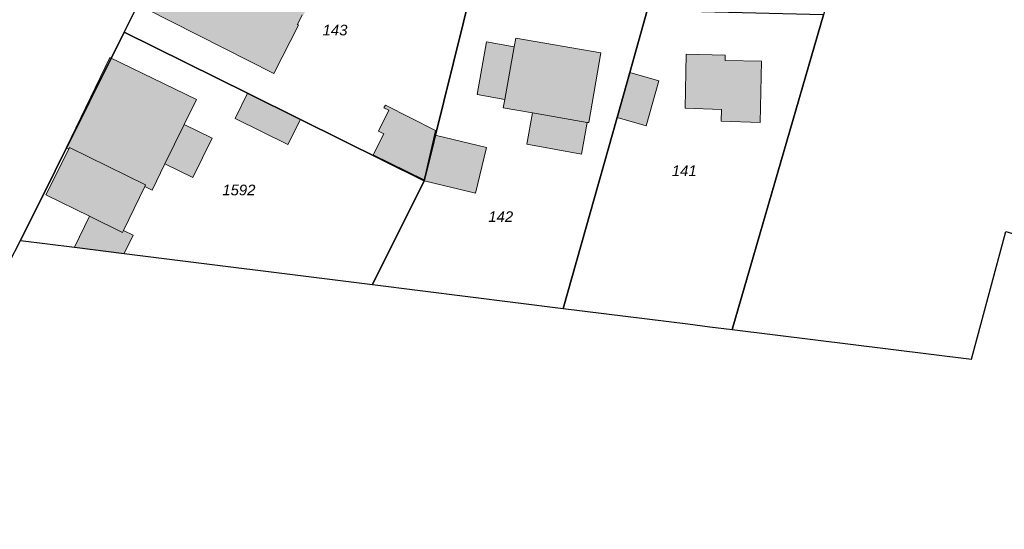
# Model space of a CAD drawing. Header units: metres. Extents: x 32338650 to 32340431, y 5701793 to 5703325.
# Tile 3 of 256: x 32338931 to 32339046, y 5702231 to 5702291. Entities that reach past the tile are written whole.
import ezdxf

# ---------------------------------------------------------------- set-up
doc = ezdxf.new("R2010")
doc.units = ezdxf.units.M
doc.header["$LTSCALE"] = 0.1
for name, color, linetype, lineweight, true_color in [('LPB-BE-Flurstück_Grenze', 7, 'Continuous', 70, 0x004c99), ('LPB-BE-Flurstück_Nummer', 7, 'Continuous', 70, 0x004c99), ('LPB-BE-Gebäude', 7, 'Continuous', 70, 0x004c99), ('LPB-BE-Straße', 7, 'Continuous', 70, 0x004c99)]:
    doc.layers.add(name, color=color, linetype=linetype, lineweight=lineweight, true_color=true_color)
doc.styles.add('Arial (italic)', font='ariali.ttf')

msp = doc.modelspace()

# ---------------------------------------------------------------- hatches: boundary and pattern name
at = {"layer": 'LPB-BE-Gebäude', "linetype": 'Continuous', "lineweight": 0, "true_color": 0xc7c8ca}
for points in [[(32338948.063, 5702299.18), (32338948.19, 5702299.125), (32338947.713, 5702298.214), (32338947.605, 5702298.268), (32338945.18, 5702293.503), (32338945.297, 5702293.438), (32338944.786, 5702292.438), (32338945.678, 5702291.991), (32338945.602, 5702291.834), (32338945.798, 5702291.736), (32338945.874, 5702291.893), (32338960.765, 5702284.348), (32338963.658, 5702290.024), (32338963.531, 5702290.089), (32338964.097, 5702291.207), (32338964.224, 5702291.142), (32338967.184, 5702296.965), (32338966.792, 5702297.161), (32338966.727, 5702297.034), (32338964.952, 5702297.927), (32338965.029, 5702298.094), (32338964.833, 5702298.193), (32338964.756, 5702298.036), (32338959.56, 5702300.651), (32338960.05, 5702301.622), (32338959.863, 5702302.21), (32338959.64, 5702302.139), (32338959.17, 5702303.609), (32338957.689, 5702303.12), (32338957.608, 5702303.333), (32338956.989, 5702303.138), (32338956.5, 5702302.188), (32338952.197, 5702304.366), (32338952.273, 5702304.513), (32338952.076, 5702304.611), (32338952, 5702304.464), (32338951.118, 5702304.91), (32338950.606, 5702303.89), (32338950.489, 5702303.955), (32338948.063, 5702299.18)], [(32338948.063, 5702299.18), (32338948.19, 5702299.125), (32338947.713, 5702298.214), (32338947.605, 5702298.268), (32338945.18, 5702293.503), (32338945.297, 5702293.438), (32338944.786, 5702292.438), (32338945.678, 5702291.991), (32338945.602, 5702291.834), (32338945.798, 5702291.736), (32338945.874, 5702291.893), (32338960.765, 5702284.348), (32338963.658, 5702290.024), (32338963.531, 5702290.089), (32338964.097, 5702291.207), (32338964.224, 5702291.142), (32338967.184, 5702296.965), (32338966.792, 5702297.161), (32338966.727, 5702297.034), (32338964.952, 5702297.927), (32338965.029, 5702298.094), (32338964.833, 5702298.193), (32338964.756, 5702298.036), (32338959.56, 5702300.651), (32338960.05, 5702301.622), (32338959.863, 5702302.21), (32338959.64, 5702302.139), (32338959.17, 5702303.609), (32338957.689, 5702303.12), (32338957.608, 5702303.333), (32338956.989, 5702303.138), (32338956.5, 5702302.188), (32338952.197, 5702304.366), (32338952.273, 5702304.513), (32338952.076, 5702304.611), (32338952, 5702304.464), (32338951.118, 5702304.91), (32338950.606, 5702303.89), (32338950.489, 5702303.955), (32338948.063, 5702299.18)], [(32338984.61, 5702281.867), (32338987.849, 5702281.304), (32338987.668, 5702280.311), (32338991.116, 5702279.719), (32338990.415, 5702276.034), (32338996.863, 5702274.889), (32338997.525, 5702278.605), (32338997.714, 5702278.577), (32338999.11, 5702286.766), (32338989.134, 5702288.497), (32338988.952, 5702287.474), (32338985.712, 5702288.037), (32338984.61, 5702281.867)], [(32338984.61, 5702281.867), (32338987.849, 5702281.304), (32338987.668, 5702280.311), (32338991.116, 5702279.719), (32338990.415, 5702276.034), (32338996.863, 5702274.889), (32338997.525, 5702278.605), (32338997.714, 5702278.577), (32338999.11, 5702286.766), (32338989.134, 5702288.497), (32338988.952, 5702287.474), (32338985.712, 5702288.037), (32338984.61, 5702281.867)], [(32338984.61, 5702281.867), (32338987.849, 5702281.304), (32338988.952, 5702287.474), (32338985.712, 5702288.037), (32338984.61, 5702281.867)], [(32338984.61, 5702281.867), (32338987.849, 5702281.304), (32338988.952, 5702287.474), (32338985.712, 5702288.037), (32338984.61, 5702281.867)], [(32338950.254, 5702278.362), (32338951.685, 5702281.287), (32338941.551, 5702286.225), (32338936.407, 5702275.635), (32338936.72, 5702275.482), (32338936.818, 5702275.669), (32338945.733, 5702271.271), (32338945.645, 5702271.084), (32338946.498, 5702270.669), (32338948.005, 5702273.75), (32338951.272, 5702272.156), (32338953.531, 5702276.767), (32338950.254, 5702278.362)], [(32338950.254, 5702278.362), (32338951.685, 5702281.287), (32338941.551, 5702286.225), (32338936.407, 5702275.635), (32338936.72, 5702275.482), (32338936.818, 5702275.669), (32338945.733, 5702271.271), (32338945.645, 5702271.084), (32338946.498, 5702270.669), (32338948.005, 5702273.75), (32338951.272, 5702272.156), (32338953.531, 5702276.767), (32338950.254, 5702278.362)], [(32339013.212, 5702278.741), (32339017.779, 5702278.604), (32339017.942, 5702285.773), (32339013.684, 5702285.878), (32339013.699, 5702286.498), (32339009.131, 5702286.615), (32339008.992, 5702280.286), (32339013.258, 5702280.11), (32339013.212, 5702278.741)], [(32339013.212, 5702278.741), (32339017.779, 5702278.604), (32339017.942, 5702285.773), (32339013.684, 5702285.878), (32339013.699, 5702286.498), (32339009.131, 5702286.615), (32339008.992, 5702280.286), (32339013.258, 5702280.11), (32339013.212, 5702278.741)], [(32339004.434, 5702278.201), (32339005.921, 5702283.494), (32339002.508, 5702284.455), (32339001.021, 5702279.162), (32339004.434, 5702278.201)], [(32339004.434, 5702278.201), (32339005.921, 5702283.494), (32339002.508, 5702284.455), (32339001.021, 5702279.162), (32339004.434, 5702278.201)], [(32338962.415, 5702275.993), (32338963.876, 5702278.935), (32338957.668, 5702282.012), (32338956.247, 5702279.078), (32338962.415, 5702275.993)], [(32338962.415, 5702275.993), (32338963.876, 5702278.935), (32338957.668, 5702282.012), (32338956.247, 5702279.078), (32338962.415, 5702275.993)], [(32338972.422, 5702274.792), (32338978.377, 5702271.865), (32338979.735, 5702277.664), (32338973.842, 5702280.638), (32338973.678, 5702280.305), (32338974.267, 5702280.02), (32338973.056, 5702277.558), (32338973.654, 5702277.253), (32338972.422, 5702274.792)], [(32338972.422, 5702274.792), (32338978.377, 5702271.865), (32338979.735, 5702277.664), (32338973.842, 5702280.638), (32338973.678, 5702280.305), (32338974.267, 5702280.02), (32338973.056, 5702277.558), (32338973.654, 5702277.253), (32338972.422, 5702274.792)], [(32338990.415, 5702276.034), (32338996.863, 5702274.889), (32338997.525, 5702278.605), (32338991.116, 5702279.719), (32338990.415, 5702276.034)], [(32338990.415, 5702276.034), (32338996.863, 5702274.889), (32338997.525, 5702278.605), (32338991.116, 5702279.719), (32338990.415, 5702276.034)], [(32338948.005, 5702273.75), (32338951.272, 5702272.156), (32338953.531, 5702276.767), (32338950.254, 5702278.362), (32338948.005, 5702273.75)], [(32338948.005, 5702273.75), (32338951.272, 5702272.156), (32338953.531, 5702276.767), (32338950.254, 5702278.362), (32338948.005, 5702273.75)], [(32338978.382, 5702271.744), (32338978.402, 5702271.744), (32338984.397, 5702270.306), (32338985.707, 5702275.657), (32338979.681, 5702277.096), (32338978.382, 5702271.744)], [(32338978.382, 5702271.744), (32338978.402, 5702271.744), (32338984.397, 5702270.306), (32338985.707, 5702275.657), (32338979.681, 5702277.096), (32338978.382, 5702271.744)], [(32338943.014, 5702265.697), (32338943.134, 5702265.943), (32338945.645, 5702271.084), (32338945.733, 5702271.271), (32338936.818, 5702275.669), (32338936.72, 5702275.482), (32338934.04, 5702270.107), (32338939.14, 5702267.597), (32338943.014, 5702265.697)], [(32338943.014, 5702265.697), (32338943.134, 5702265.943), (32338945.645, 5702271.084), (32338945.733, 5702271.271), (32338936.818, 5702275.669), (32338936.72, 5702275.482), (32338934.04, 5702270.107), (32338939.14, 5702267.597), (32338943.014, 5702265.697)], [(32338939.14, 5702267.597), (32338937.38, 5702263.956), (32338943.213, 5702263.227), (32338944.272, 5702265.386), (32338943.134, 5702265.943), (32338943.014, 5702265.697), (32338939.14, 5702267.597)], [(32338939.14, 5702267.597), (32338937.38, 5702263.956), (32338943.213, 5702263.227), (32338944.272, 5702265.386), (32338943.134, 5702265.943), (32338943.014, 5702265.697), (32338939.14, 5702267.597)]]:
    msp.add_hatch(color=9, dxfattribs=at).paths.add_polyline_path(points)

# ---------------------------------------------------------------- linework, layer by layer
at = {"layer": 'LPB-BE-Flurstück_Grenze', "color": 253, "linetype": 'Continuous', "lineweight": 25, "true_color": 0xadadad, "transparency": 33554687, "flags": 128}
for points in [[(32339014.495, 5702254.319), (32339042.56, 5702250.815), (32339046.585, 5702265.792), (32339060.821, 5702261.544), (32339066.437, 5702283.611), (32339070.587, 5702299.934), (32339076.025, 5702323.27), (32339076.049, 5702323.37), (32339076.83, 5702327.06), (32339078.419, 5702334.581), (32339079.513, 5702340.051), (32339070.167, 5702339.074), (32339055.333, 5702337.521), (32339042.171, 5702335.98), (32339038.11, 5702335.546), (32339027.235, 5702298.172), (32339025.22, 5702291.219), (32339014.495, 5702254.319)], [(32339014.495, 5702254.319), (32339042.56, 5702250.815), (32339046.585, 5702265.792), (32339060.821, 5702261.544), (32339066.437, 5702283.611), (32339070.587, 5702299.934), (32339076.025, 5702323.27), (32339076.049, 5702323.37), (32339076.83, 5702327.06), (32339078.419, 5702334.581), (32339079.513, 5702340.051), (32339070.167, 5702339.074), (32339055.333, 5702337.521), (32339042.171, 5702335.98), (32339038.11, 5702335.546), (32339027.235, 5702298.172), (32339025.22, 5702291.219), (32339014.495, 5702254.319)], [(32338902.643, 5702215.641), (32338912.385, 5702231.757), (32338913.64, 5702233.828), (32338913.705, 5702233.935), (32338920.261, 5702244.797), (32338924.113, 5702251.165), (32338924.22, 5702251.341), (32338929.702, 5702262.107), (32338931.05, 5702264.744), (32338943.202, 5702289.18), (32338945.557, 5702293.918), (32338944.644, 5702294.366), (32338950.839, 5702306.153), (32338951.437, 5702305.848), (32338958.438, 5702320.233)], [(32338902.643, 5702215.641), (32338912.385, 5702231.757), (32338913.64, 5702233.828), (32338913.705, 5702233.935), (32338920.261, 5702244.797), (32338924.113, 5702251.165), (32338924.22, 5702251.341), (32338929.702, 5702262.107), (32338931.05, 5702264.744), (32338943.202, 5702289.18), (32338945.557, 5702293.918), (32338944.644, 5702294.366), (32338950.839, 5702306.153), (32338951.437, 5702305.848), (32338958.438, 5702320.233)], [(32338943.202, 5702289.18), (32338957.668, 5702282.012), (32338963.876, 5702278.935), (32338978.402, 5702271.744), (32338984.124, 5702294.958), (32338976.491, 5702298.194), (32338957.689, 5702307.273), (32338957.084, 5702307.518), (32338956.452, 5702307.683), (32338955.804, 5702307.764), (32338955.152, 5702307.76), (32338954.505, 5702307.672), (32338953.875, 5702307.5), (32338953.332, 5702307.276), (32338952.818, 5702306.99), (32338952.342, 5702306.646), (32338951.909, 5702306.249), (32338951.525, 5702305.804), (32338951.437, 5702305.848), (32338945.557, 5702293.918), (32338943.202, 5702289.18)], [(32338943.202, 5702289.18), (32338957.668, 5702282.012), (32338963.876, 5702278.935), (32338978.402, 5702271.744), (32338984.124, 5702294.958), (32338976.491, 5702298.194), (32338957.689, 5702307.273), (32338957.084, 5702307.518), (32338956.452, 5702307.683), (32338955.804, 5702307.764), (32338955.152, 5702307.76), (32338954.505, 5702307.672), (32338953.875, 5702307.5), (32338953.332, 5702307.276), (32338952.818, 5702306.99), (32338952.342, 5702306.646), (32338951.909, 5702306.249), (32338951.525, 5702305.804), (32338951.437, 5702305.848), (32338945.557, 5702293.918), (32338943.202, 5702289.18)], [(32338994.712, 5702256.792), (32339001.021, 5702279.162), (32339002.508, 5702284.455), (32339004.556, 5702291.717), (32339002.846, 5702291.757), (32338996.492, 5702292.248), (32338990.244, 5702293.386), (32338984.124, 5702294.958), (32338978.402, 5702271.744), (32338972.342, 5702259.592), (32338994.712, 5702256.792)], [(32338994.712, 5702256.792), (32339001.021, 5702279.162), (32339002.508, 5702284.455), (32339004.556, 5702291.717), (32339002.846, 5702291.757), (32338996.492, 5702292.248), (32338990.244, 5702293.386), (32338984.124, 5702294.958), (32338978.402, 5702271.744), (32338972.342, 5702259.592), (32338994.712, 5702256.792)], [(32338994.712, 5702256.792), (32339009.318, 5702254.972), (32339011.896, 5702254.645), (32339014.495, 5702254.319), (32339025.22, 5702291.219), (32339004.556, 5702291.717), (32339002.508, 5702284.455), (32339001.021, 5702279.162), (32338994.712, 5702256.792)], [(32338994.712, 5702256.792), (32339009.318, 5702254.972), (32339011.896, 5702254.645), (32339014.495, 5702254.319), (32339025.22, 5702291.219), (32339004.556, 5702291.717), (32339002.508, 5702284.455), (32339001.021, 5702279.162), (32338994.712, 5702256.792)], [(32338931.05, 5702264.744), (32338937.38, 5702263.956), (32338943.213, 5702263.227), (32338972.342, 5702259.592), (32338978.402, 5702271.744), (32338963.876, 5702278.935), (32338957.668, 5702282.012), (32338943.202, 5702289.18), (32338931.05, 5702264.744)], [(32338931.05, 5702264.744), (32338937.38, 5702263.956), (32338943.213, 5702263.227), (32338972.342, 5702259.592), (32338978.402, 5702271.744), (32338963.876, 5702278.935), (32338957.668, 5702282.012), (32338943.202, 5702289.18), (32338931.05, 5702264.744)]]:
    msp.add_lwpolyline(points, dxfattribs=at)
at = {"layer": 'LPB-BE-Gebäude', "color": 7, "linetype": 'Continuous', "lineweight": 9, "flags": 128}
for points in [[(32338945.874, 5702291.893), (32338960.765, 5702284.348), (32338963.658, 5702290.024), (32338963.531, 5702290.089), (32338964.097, 5702291.207)], [(32338945.874, 5702291.893), (32338960.765, 5702284.348), (32338963.658, 5702290.024), (32338963.531, 5702290.089), (32338964.097, 5702291.207)], [(32338984.61, 5702281.867), (32338987.849, 5702281.304), (32338987.668, 5702280.311), (32338991.116, 5702279.719), (32338990.415, 5702276.034), (32338996.863, 5702274.889), (32338997.525, 5702278.605), (32338997.714, 5702278.577), (32338999.11, 5702286.766), (32338989.134, 5702288.497), (32338988.952, 5702287.474), (32338985.712, 5702288.037), (32338984.61, 5702281.867)], [(32338984.61, 5702281.867), (32338987.849, 5702281.304), (32338987.668, 5702280.311), (32338991.116, 5702279.719), (32338990.415, 5702276.034), (32338996.863, 5702274.889), (32338997.525, 5702278.605), (32338997.714, 5702278.577), (32338999.11, 5702286.766), (32338989.134, 5702288.497), (32338988.952, 5702287.474), (32338985.712, 5702288.037), (32338984.61, 5702281.867)], [(32338984.61, 5702281.867), (32338987.849, 5702281.304), (32338988.952, 5702287.474), (32338985.712, 5702288.037), (32338984.61, 5702281.867)], [(32338984.61, 5702281.867), (32338987.849, 5702281.304), (32338988.952, 5702287.474), (32338985.712, 5702288.037), (32338984.61, 5702281.867)], [(32338950.254, 5702278.362), (32338951.685, 5702281.287), (32338941.551, 5702286.225), (32338936.407, 5702275.635), (32338936.72, 5702275.482), (32338936.818, 5702275.669), (32338945.733, 5702271.271), (32338945.645, 5702271.084), (32338946.498, 5702270.669), (32338948.005, 5702273.75), (32338951.272, 5702272.156), (32338953.531, 5702276.767), (32338950.254, 5702278.362)], [(32338950.254, 5702278.362), (32338951.685, 5702281.287), (32338941.551, 5702286.225), (32338936.407, 5702275.635), (32338936.72, 5702275.482), (32338936.818, 5702275.669), (32338945.733, 5702271.271), (32338945.645, 5702271.084), (32338946.498, 5702270.669), (32338948.005, 5702273.75), (32338951.272, 5702272.156), (32338953.531, 5702276.767), (32338950.254, 5702278.362)], [(32339013.212, 5702278.741), (32339017.779, 5702278.604), (32339017.942, 5702285.773), (32339013.684, 5702285.878), (32339013.699, 5702286.498), (32339009.131, 5702286.615), (32339008.992, 5702280.286), (32339013.258, 5702280.11), (32339013.212, 5702278.741)], [(32339013.212, 5702278.741), (32339017.779, 5702278.604), (32339017.942, 5702285.773), (32339013.684, 5702285.878), (32339013.699, 5702286.498), (32339009.131, 5702286.615), (32339008.992, 5702280.286), (32339013.258, 5702280.11), (32339013.212, 5702278.741)], [(32339004.434, 5702278.201), (32339005.921, 5702283.494), (32339002.508, 5702284.455), (32339001.021, 5702279.162), (32339004.434, 5702278.201)], [(32339004.434, 5702278.201), (32339005.921, 5702283.494), (32339002.508, 5702284.455), (32339001.021, 5702279.162), (32339004.434, 5702278.201)], [(32338962.415, 5702275.993), (32338963.876, 5702278.935), (32338957.668, 5702282.012), (32338956.247, 5702279.078), (32338962.415, 5702275.993)], [(32338962.415, 5702275.993), (32338963.876, 5702278.935), (32338957.668, 5702282.012), (32338956.247, 5702279.078), (32338962.415, 5702275.993)], [(32338972.422, 5702274.792), (32338978.377, 5702271.865), (32338979.735, 5702277.664), (32338973.842, 5702280.638), (32338973.678, 5702280.305), (32338974.267, 5702280.02), (32338973.056, 5702277.558), (32338973.654, 5702277.253), (32338972.422, 5702274.792)], [(32338972.422, 5702274.792), (32338978.377, 5702271.865), (32338979.735, 5702277.664), (32338973.842, 5702280.638), (32338973.678, 5702280.305), (32338974.267, 5702280.02), (32338973.056, 5702277.558), (32338973.654, 5702277.253), (32338972.422, 5702274.792)], [(32338990.415, 5702276.034), (32338996.863, 5702274.889), (32338997.525, 5702278.605), (32338991.116, 5702279.719), (32338990.415, 5702276.034)], [(32338990.415, 5702276.034), (32338996.863, 5702274.889), (32338997.525, 5702278.605), (32338991.116, 5702279.719), (32338990.415, 5702276.034)], [(32338948.005, 5702273.75), (32338951.272, 5702272.156), (32338953.531, 5702276.767), (32338950.254, 5702278.362), (32338948.005, 5702273.75)], [(32338948.005, 5702273.75), (32338951.272, 5702272.156), (32338953.531, 5702276.767), (32338950.254, 5702278.362), (32338948.005, 5702273.75)], [(32338978.382, 5702271.744), (32338978.402, 5702271.744), (32338984.397, 5702270.306), (32338985.707, 5702275.657), (32338979.681, 5702277.096), (32338978.382, 5702271.744)], [(32338978.382, 5702271.744), (32338978.402, 5702271.744), (32338984.397, 5702270.306), (32338985.707, 5702275.657), (32338979.681, 5702277.096), (32338978.382, 5702271.744)], [(32338943.014, 5702265.697), (32338943.134, 5702265.943), (32338945.645, 5702271.084), (32338945.733, 5702271.271), (32338936.818, 5702275.669), (32338936.72, 5702275.482), (32338934.04, 5702270.107), (32338939.14, 5702267.597), (32338943.014, 5702265.697)], [(32338943.014, 5702265.697), (32338943.134, 5702265.943), (32338945.645, 5702271.084), (32338945.733, 5702271.271), (32338936.818, 5702275.669), (32338936.72, 5702275.482), (32338934.04, 5702270.107), (32338939.14, 5702267.597), (32338943.014, 5702265.697)], [(32338939.14, 5702267.597), (32338937.38, 5702263.956), (32338943.213, 5702263.227), (32338944.272, 5702265.386), (32338943.134, 5702265.943), (32338943.014, 5702265.697), (32338939.14, 5702267.597)], [(32338939.14, 5702267.597), (32338937.38, 5702263.956), (32338943.213, 5702263.227), (32338944.272, 5702265.386), (32338943.134, 5702265.943), (32338943.014, 5702265.697), (32338939.14, 5702267.597)]]:
    msp.add_lwpolyline(points, dxfattribs=at)
at = {"layer": 'LPB-BE-Straße', "color": 250, "linetype": 'Continuous', "lineweight": 25, "true_color": 0x333333, "transparency": 33554687, "flags": 128}
msp.add_lwpolyline([(32338902.643, 5702215.641), (32338912.385, 5702231.757), (32338913.64, 5702233.828), (32338913.705, 5702233.935), (32338920.261, 5702244.797), (32338924.113, 5702251.165), (32338924.22, 5702251.341), (32338929.702, 5702262.107), (32338931.05, 5702264.744), (32338943.202, 5702289.18), (32338945.557, 5702293.918), (32338944.644, 5702294.366), (32338950.839, 5702306.153), (32338951.437, 5702305.848), (32338958.438, 5702320.233)], dxfattribs=at)

# ---------------------------------------------------------------- texts
at = {"layer": 'LPB-BE-Flurstück_Nummer', "color": 252, "true_color": 0x888888, "char_height": 1.25, "attachment_point": 2, "line_spacing_factor": 1.004016, "style": 'Arial (italic)'}
for s, insert, width in [('143', (32338967.942, 5702290.057), 3.980625), ('143', (32338967.942, 5702290.057), 3.980625), ('141', (32339008.896, 5702273.563), 3.778125), ('141', (32339008.896, 5702273.563), 3.778125), ('1592', (32338956.669, 5702271.303), 5.44875), ('1592', (32338956.669, 5702271.303), 5.44875), ('142', (32338987.372, 5702268.176), 3.99375), ('142', (32338987.372, 5702268.176), 3.99375)]:
    msp.add_mtext(s, dxfattribs=dict(at, insert=insert, width=width))

doc.saveas('drawing.dxf')
